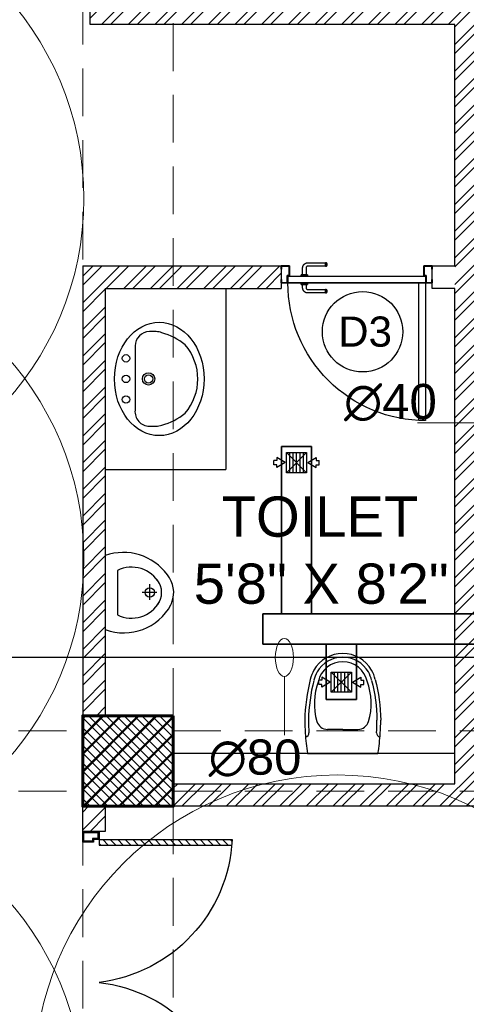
# Model space of a CAD drawing. Header units: inches. Extents: x 113025 to 158499, y 12149 to 30915.
# Tile 82 of 167: x 126529 to 126617, y 21235 to 21431. Entities that reach past the tile are written whole.
import ezdxf

# ---------------------------------------------------------------- set-up
doc = ezdxf.new("R2010")
doc.units = ezdxf.units.IN
doc.header["$MEASUREMENT"] = 0
doc.linetypes.add('HIDDEN', pattern=[0.375, 0.25, -0.125])
for name, color, linetype in [('0-SA-DUCT', 250, 'Continuous'), ('PD_025_TEXT', 61, 'Continuous'), ('PP-HVAC- GRILL', 1, 'Continuous'), ('PP-SPRINKLER', 1, 'Continuous')]:
    doc.layers.add(name, color=color, linetype=linetype)
for name, color, linetype, lineweight in [('00-GRIDTEXT', 1, 'Continuous', 13), ('DIFFUSER', 3, 'Continuous', 30), ('EXHAUST AIR DUCT', 13, 'Continuous', 35), ('FIRE', 1, 'Continuous', 25), ('PD_COLUMN', 2, 'Continuous', 60), ('PD_DOOR', 42, 'Continuous', 25), ('PD_HATCH', 45, 'Continuous', 9), ('PP-SPRINKLER PIPE', 1, 'Continuous', 0), ('PP-TEXT', 7, 'Continuous', 40), ('SH-SPRINKLAR', 1, 'Continuous', 0)]:
    doc.layers.add(name, color=color, linetype=linetype, lineweight=lineweight)
doc.layers.add('PD_BASE', color=8, linetype='Continuous', transparency=0.5)
doc.styles.get("Standard").update_dxf_attribs({"font": 'arial.ttf', "height": 6})
doc.styles.add('style1', font='arial.ttf', dxfattribs={"height": 500})
doc.styles.add('text Ht 200mm', font='arial.ttf')

# ---------------------------------------------------------------- blocks, each defined once
blk = doc.blocks.new('columns2')
at = {"layer": 'PD_HATCH'}
h = blk.add_hatch(dxfattribs=at)
h.set_pattern_fill('ANSI37', color=256, scale=20)
h.paths.add_polyline_path([(387, -250), (387, -268), (369, -268), (369, -250)])
h.paths.add_polyline_path([(18, 0), (18, -15), (0, -15), (0, 0)])
h.paths.add_polyline_path([(18, -828), (18, -813), (0, -813), (0, -828)])
h.paths.add_polyline_path([(201, -870), (186, -870), (186, -888), (201, -888)])
h.paths.add_polyline_path([(570, -870), (555, -870), (555, -888), (570, -888)])
h.paths.add_polyline_path([(754.5, -870), (739.5, -870), (739.5, -888), (754.5, -888)])
h.paths.add_polyline_path([(934.5, -870), (919.5, -870), (919.5, -888), (934.5, -888)])
h.paths.add_polyline_path([(385.5, -870), (370.5, -870), (370.5, -888), (385.5, -888)])
h.paths.add_polyline_path([(201, 42), (186, 42), (186, 60), (201, 60)])
h.paths.add_polyline_path([(387, -578), (387, -560), (369, -560), (369, -578)])
h.paths.add_polyline_path([(1116, -731.5), (1116, -716.5), (1098, -716.5), (1098, -731.5)])
h.paths.add_polyline_path([(1116, -111.5), (1116, -96.5), (1098, -96.5), (1098, -111.5)])
h.paths.add_polyline_path([(1116, -561.5), (1116, -576.5), (1098, -576.5), (1098, -561.5)])
h.paths.add_polyline_path([(1116, -251.5), (1116, -266.5), (1098, -266.5), (1098, -251.5)])
h.paths.add_polyline_path([(0, -731.5), (0, -716.5), (18, -716.5), (18, -731.5)])
h.paths.add_polyline_path([(0, -111.5), (0, -96.5), (18, -96.5), (18, -111.5)])
h.paths.add_polyline_path([(0, -406.5), (0, -421.5), (18, -421.5), (18, -406.5)])
h.paths.add_polyline_path([(0, -561.5), (0, -576.5), (18, -576.5), (18, -561.5)])
h.paths.add_polyline_path([(0, -251.5), (0, -266.5), (18, -266.5), (18, -251.5)])
h.paths.add_polyline_path([(993, -111.5), (993, -99.5), (984, -99.5), (984, -111.5)])
h.paths.add_polyline_path([(993, -189.5), (993, -201.5), (984, -201.5), (984, -189.5)])
h.paths.add_polyline_path([(903, -111.5), (903, -99.5), (912, -99.5), (912, -111.5)])
h.paths.add_polyline_path([(903, -189.5), (903, -201.5), (912, -201.5), (912, -189.5)])
h.paths.add_polyline_path([(75, -870), (60, -870), (60, -888), (75, -888)])
h.paths.add_polyline_path([(1116, -870), (1101, -870), (1101, -888), (1116, -888)])
h.paths.add_polyline_path([(75, 42), (60, 42), (60, 60), (75, 60)])
h.paths.add_polyline_path([(570, 42), (555, 42), (555, 60), (570, 60)])
h.paths.add_polyline_path([(754.5, 42), (739.5, 42), (739.5, 60), (754.5, 60)])
h.paths.add_polyline_path([(934.5, 42), (919.5, 42), (919.5, 60), (934.5, 60)])
h.paths.add_polyline_path([(385.5, 42), (370.5, 42), (370.5, 60), (385.5, 60)])
h.paths.add_polyline_path([(1116, 42), (1101, 42), (1101, 60), (1116, 60)])
h.paths.add_polyline_path([(738, -250), (738, -268), (756, -268), (756, -250)])
h.paths.add_polyline_path([(756, -578), (756, -560), (738, -560), (738, -578)])
at = {"layer": 'PD_COLUMN'}
blk.add_lwpolyline([(387, -250), (387, -268), (369, -268), (369, -250)], close=True, dxfattribs=at)
at = {"layer": 'PD_HATCH', "linetype": 'HIDDEN', "ltscale": 38}
for p, q in [((369, -107), (369, -250)), ((387, -250), (387, -107)), ((199.5, -253), (369, -253)), ((387, -253), (556.5, -253)), ((199.5, -265), (369, -265)), ((387, -265), (556.5, -265)), ((369, -408), (369, -268)), ((387, -268), (387, -408))]:
    blk.add_line(p, q, dxfattribs=at)
blk = doc.blocks.new('A$C24556D30')
at = {"color": 251}
for p, q in [((170, 400), (170, 20)), ((300, 210), (300, 292.2)), ((300, 210), (300, 127.8))]:
    blk.add_line(p, q, dxfattribs=at)
for points in [[(279.9, 412.5, 0.02753), (170, 400, 0.02753)], [(564.9, 366.1, 0.054905), (349.5, 395, 0.054905)], [(569.7, 385.6, 0.054905), (350, 415, 0.054905)], [(300, 210), (300, 290, 0.704392)], [(300, 210), (300, 130, -0.704392)], [(564.9, 53.9, -0.054905), (349.5, 25, -0.054905)], [(170, 20, 0.02753), (279.9, 7.5, 0.02753)], [(569.7, 34.4, -0.054905), (350, 5, -0.054905)]]:
    blk.add_lwpolyline(points, format="xyb", dxfattribs=at)
for centre, radius, start, end in [((279.9, 412.5), 20, 184.5905, 273.8823), ((350, -585), 1000, 90, 94.0204), ((350, -585), 980, 90, 94.0204), ((530, 210), 180, 60, 77.2425), ((360, 292.2), 60, 105.9249, 180), ((439, 15.2), 348.1, 69.701, 105.9249), ((530, 210), 135, 0, 77.2425), ((530, 210), 160, 60, 77.2425), ((530, 210), 160, 0, 60), ((530, 210), 180, 0, 60), ((530, 210), 135, 282.7575, 0), ((530, 210), 160, 300, 0), ((530, 210), 180, 300, 0), ((360, 127.8), 60, 180, 254.0751), ((439, 404.8), 348.1, 254.0751, 290.299), ((530, 210), 160, 282.7575, 300), ((530, 210), 180, 282.7575, 300), ((279.9, 7.5), 20, 86.1177, 175.4095), ((350, 1005), 1000, 265.9796, 270), ((350, 1005), 980, 265.9796, 270)]:
    blk.add_arc(centre, radius, start, end, dxfattribs=at)
blk = doc.blocks.new('LAVA1')
at = {"color": 251, "linetype": 'ByBlock'}
blk.add_lwpolyline([(-52.2, 182.6, 0.374236), (182.1, -52.2, 0.103818), (303.6, -13.9, 0.071348), (327, 1.8), (349.9, 24.6, 0.399589), (350, 123.6), (129.5, 344, 0.433457), (24.9, 350.2), (2, 327.3, 0.071348), (-13.7, 304, 0.103818)], format="xyb", close=True, dxfattribs=at)
for centre, radius in [((197.3, 338.6), 18), ((267.9, 267.8), 18), ((190.4, 190.4), 30), ((190.4, 190.4), 20), ((338.6, 197.1), 18)]:
    blk.add_circle(centre, radius, dxfattribs=at)
blk.add_ellipse((153.7, 153.7), major_axis=(194.7, -194.7), ratio=0.789646, dxfattribs=at)
blk = doc.blocks.new('A$C4B735736')
at = {"color": 251}
for p, q in [((199.8, 256), (199.8, 184)), ((157.8, 220), (235.8, 220)), ((89.8, 60), (310, 60))]:
    blk.add_line(p, q, dxfattribs=at)
blk.add_lwpolyline([(247.6, 331.1, 0.268007), (111.4, 308.7, 0.334548), (15.8, 0), (383.9, 0, 0.372324), (260.1, 326.4, 0.066802)], format="xyb", close=True, dxfattribs=at)
blk.add_circle((198.8, 221), 23, dxfattribs=at)
for centre, radius, start, end in [((231.9, 130.6), 158.7, 119.1032, 206.414), ((199.9, 180), 100, 51.3459, 129.0618), ((167.9, 130.6), 158.7, 333.586, 60.7014)]:
    blk.add_arc(centre, radius, start, end, dxfattribs=at)
blk = doc.blocks.new('door')
h = blk.add_hatch()
h.set_pattern_fill('ANSI31', color=251, scale=10, style=0)
h.set_pattern_definition([(45, (10752.127, -6120.4824), (-0.883883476, 0.883883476), [])])
edge = h.paths.add_edge_path()
edge.add_arc((-14403.84, -18781.42), 31.42, 180, 182.3452)
edge.add_line((-14435.23, -18782.7), (-14403.84, -18782.7))
edge.add_line((-14403.84, -18782.7), (-14403.84, -18781.42))
edge.add_line((-14403.84, -18781.42), (-14435.26, -18781.42))
h = blk.add_hatch()
h.set_pattern_fill('ANSI31', color=251, scale=10, style=0)
h.set_pattern_definition([(45, (10752.127, -6123.4768), (-0.883883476, 0.883883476), [])])
edge = h.paths.add_edge_path()
edge.add_arc((-14403.84, -18848.7), 31.42, 177.6548, 180, ccw=False)
edge.add_line((-14435.23, -18847.41), (-14403.84, -18847.41))
edge.add_line((-14403.84, -18847.41), (-14403.84, -18848.7))
edge.add_line((-14403.84, -18848.7), (-14435.26, -18848.7))
at = {"color": 251}
for p, q in [((-14403.84, -18780.13), (-14403.84, -18782.7)), ((-14403.84, -18781.42), (-14435.26, -18781.42)), ((-14403.84, -18782.7), (-14435.23, -18782.7)), ((-14403.84, -18847.41), (-14435.23, -18847.41)), ((-14403.84, -18849.98), (-14403.84, -18847.41)), ((-14403.84, -18848.7), (-14435.26, -18848.7))]:
    blk.add_line(p, q, dxfattribs=at)
for points in [[(-14399.98, -18782.06), (-14399.98, -18779.49), (-14403.84, -18779.49), (-14403.84, -18781.42), (-14402.55, -18781.42), (-14402.55, -18782.06), (-14399.98, -18782.06)], [(-14399.98, -18848.05), (-14399.98, -18850.62), (-14403.84, -18850.62), (-14403.84, -18848.7), (-14402.55, -18848.7), (-14402.55, -18848.05), (-14399.98, -18848.05)]]:
    blk.add_lwpolyline(points, dxfattribs=at)
for points in [[(-14400.24, -18781.8), (-14400.24, -18779.74), (-14403.58, -18779.74), (-14403.58, -18781.16), (-14402.3, -18781.16), (-14402.3, -18781.8)], [(-14400.24, -18848.31), (-14400.24, -18850.37), (-14403.58, -18850.37), (-14403.58, -18848.95), (-14402.3, -18848.95), (-14402.3, -18848.31)]]:
    blk.add_lwpolyline(points, close=True, dxfattribs=at)
for centre, radius, start, end in [((-14399.51, -18779.61), 35.79, 182.8848, 263.0539), ((-14399.87, -18850.35), 35.42, 96.4258, 177.3294)]:
    blk.add_arc(centre, radius, start, end, dxfattribs=at)
blk = doc.blocks.new('door 1')
at = {"layer": 'PD_DOOR', "color": 251}
for p, q in [((159755.9, 15337.6), (159695.9, 15337.6)), ((159695.9, 15337.6), (159695.9, 15312.6)), ((159695.9, 15312.6), (159695.9, 15337.6)), ((159695.9, 15337.6), (159755.9, 15337.6)), ((159695.9, 15212.6), (159695.9, 15337.6)), ((159695.9, 15312.6), (159697.9, 15312.6)), ((159697.9, 15312.6), (159695.9, 15312.6)), ((159697.9, 15312.6), (159697.9, 15335.6)), ((159697.9, 15335.6), (159753.9, 15335.6)), ((159753.9, 15335.6), (159697.9, 15335.6)), ((159697.9, 15335.6), (159697.9, 15312.6)), ((159753.9, 15335.6), (159753.9, 15267.6)), ((159753.9, 15267.6), (159753.9, 15335.6)), ((159755.9, 15265.6), (159755.9, 15337.6)), ((159755.9, 15337.6), (159755.9, 15265.6)), ((160472.9, 15356.5), (160472.9, 15360.1)), ((160472.9, 15360.1), (160472.9, 15356.5)), ((160602.9, 15360.1), (160472.9, 15360.1)), ((160472.9, 15360.1), (160472.9, 15359.7)), ((160472.9, 15335.1), (160472.9, 15360.1)), ((160472.9, 15359.7), (160472.9, 15335.6)), ((160472.9, 15335.1), (160472.9, 15338.8)), ((160472.9, 15338.8), (160472.9, 15335.1)), ((160472.9, 15335.6), (160472.9, 15335.1)), ((160472.9, 15335.1), (160602.9, 15335.1)), ((160615.4, 15322.6), (160615.4, 15272.6)), ((160640.4, 15272.6), (160640.4, 15322.6)), ((160795.9, 15337.6), (160735.9, 15337.6)), ((160735.9, 15337.6), (160735.9, 15265.6)), ((160735.9, 15265.6), (160735.9, 15337.6)), ((160735.9, 15337.6), (160795.9, 15337.6)), ((160737.9, 15267.6), (160737.9, 15335.6)), ((160737.9, 15335.6), (160793.9, 15335.6)), ((160793.9, 15335.6), (160737.9, 15335.6)), ((160737.9, 15335.6), (160737.9, 15267.6)), ((160793.9, 15335.6), (160793.9, 15312.6)), ((160793.9, 15312.6), (160793.9, 15335.6)), ((160793.9, 15312.6), (160795.9, 15312.6)), ((160795.9, 15312.6), (160793.9, 15312.6)), ((160795.9, 15312.6), (160795.9, 15337.6)), ((160795.9, 15337.6), (160795.9, 15312.6)), ((160795.9, 15337.6), (160795.9, 15212.6)), ((159697.9, 15237.6), (159695.9, 15237.6)), ((159695.9, 15237.6), (159695.9, 15212.6)), ((159695.9, 15212.6), (159695.9, 15237.6)), ((159695.9, 15237.6), (159697.9, 15237.6)), ((159697.9, 15214.6), (159697.9, 15237.6)), ((159697.9, 15237.6), (159697.9, 15214.6)), ((159753.9, 15267.6), (159738.9, 15267.6)), ((159738.9, 15267.6), (159738.9, 15214.6)), ((159738.9, 15214.6), (159738.9, 15267.6)), ((159738.9, 15267.6), (159753.9, 15267.6)), ((159740.9, 15212.6), (159740.9, 15265.6)), ((159740.9, 15265.6), (159755.9, 15265.6)), ((159755.9, 15265.6), (159740.9, 15265.6)), ((159740.9, 15265.6), (159740.9, 15212.6)), ((160747.9, 15262.6), (159743.9, 15262.6)), ((159743.9, 15262.6), (159743.9, 15212.6)), ((160747.9, 15262.6), (159743.9, 15262.6)), ((159743.9, 15262.6), (159743.9, 15212.6)), ((160605.4, 15272.6), (160605.4, 15262.6)), ((160622.1, 15272.6), (160605.4, 15272.6)), ((160605.4, 15272.6), (160622.1, 15272.6)), ((160650.4, 15262.6), (160605.4, 15262.6)), ((160605.4, 15262.6), (160650.4, 15262.6)), ((160640.4, 15272.6), (160615.4, 15272.6)), ((160615.4, 15272.6), (160621.7, 15272.6)), ((160617.9, 15267.6), (160617.9, 15262.6)), ((160637.9, 15267.6), (160617.9, 15267.6)), ((160617.9, 15267.6), (160637.9, 15267.6)), ((160637.9, 15262.6), (160617.9, 15262.6)), ((160617.9, 15262.6), (160637.9, 15262.6)), ((160621.7, 15272.6), (160624.7, 15272.6)), ((160624.7, 15272.6), (160627.9, 15272.6)), ((160627.9, 15272.6), (160631.2, 15272.6)), ((160627.9, 15272.6), (160650.4, 15272.6)), ((160631.2, 15272.6), (160634.2, 15272.6)), ((160650.4, 15272.6), (160633.8, 15272.6)), ((160634.2, 15272.6), (160640.4, 15272.6)), ((160637.9, 15262.6), (160637.9, 15267.6)), ((160650.4, 15262.6), (160650.4, 15272.6)), ((160735.9, 15265.6), (160750.9, 15265.6)), ((160750.9, 15265.6), (160735.9, 15265.6)), ((160752.9, 15267.6), (160737.9, 15267.6)), ((160737.9, 15267.6), (160752.9, 15267.6)), ((160747.9, 15212.6), (160747.9, 15262.6)), ((160747.9, 15262.6), (160747.9, 15212.6)), ((160750.9, 15265.6), (160750.9, 15212.6)), ((160750.9, 15212.6), (160750.9, 15265.6)), ((160752.9, 15214.6), (160752.9, 15267.6)), ((160752.9, 15267.6), (160752.9, 15214.6)), ((160795.9, 15237.6), (160793.9, 15237.6)), ((160793.9, 15237.6), (160793.9, 15214.6)), ((160793.9, 15214.6), (160793.9, 15237.6)), ((160793.9, 15237.6), (160795.9, 15237.6)), ((160795.9, 15212.6), (160795.9, 15237.6)), ((160795.9, 15237.6), (160795.9, 15212.6)), ((159695.9, 15212.6), (159740.9, 15212.6)), ((159740.9, 15212.6), (159695.9, 15212.6)), ((159695.9, 15212.6), (159743.9, 15212.6)), ((159743.9, 15212.6), (159695.9, 15212.6)), ((159738.9, 15214.6), (159697.9, 15214.6)), ((159697.9, 15214.6), (159738.9, 15214.6)), ((159793.9, 15212.6), (159743.9, 15212.6)), ((159743.9, 15212.6), (159743.9, 14208.6)), ((159743.9, 15212.6), (160747.9, 15212.6)), ((159743.9, 15212.6), (159793.9, 15212.6)), ((159743.9, 15212.6), (159793.9, 15212.6)), ((159793.9, 15212.6), (159743.9, 15212.6)), ((159793.9, 14208.6), (159793.9, 15212.6)), ((159793.9, 15212.6), (160747.9, 15212.6)), ((159793.9, 15212.6), (160747.9, 15212.6)), ((160747.9, 15212.6), (159793.9, 15212.6)), ((160472.9, 15165.1), (160472.9, 15161.5)), ((160472.9, 15161.5), (160472.9, 15165.1)), ((160602.9, 15165.1), (160472.9, 15165.1)), ((160472.9, 15165.1), (160472.9, 15164.7)), ((160472.9, 15140.1), (160472.9, 15165.1)), ((160472.9, 15164.7), (160472.9, 15140.6)), ((160605.4, 15212.6), (160605.4, 15202.6)), ((160605.4, 15212.6), (160650.4, 15212.6)), ((160639.2, 15212.6), (160605.4, 15212.6)), ((160605.4, 15202.6), (160650.4, 15202.6)), ((160650.4, 15202.6), (160605.4, 15202.6)), ((160615.4, 15202.6), (160615.4, 15177.6)), ((160615.4, 15202.6), (160640.4, 15202.6)), ((160640.4, 15202.6), (160615.4, 15202.6)), ((160617.9, 15212.6), (160617.9, 15207.6)), ((160617.9, 15212.6), (160637.9, 15212.6)), ((160618.3, 15212.6), (160617.9, 15212.6)), ((160617.9, 15207.6), (160637.9, 15207.6)), ((160637.9, 15207.6), (160617.9, 15207.6)), ((160637.9, 15212.6), (160618.3, 15212.6)), ((160637.9, 15207.6), (160637.9, 15212.6)), ((160650.4, 15212.6), (160639.2, 15212.6)), ((160640.4, 15177.6), (160640.4, 15202.6)), ((160650.4, 15202.6), (160650.4, 15212.6)), ((160747.9, 15212.6), (160795.9, 15212.6)), ((160795.9, 15212.6), (160747.9, 15212.6)), ((160750.9, 15212.6), (160795.9, 15212.6)), ((160795.9, 15212.6), (160750.9, 15212.6)), ((160793.9, 15214.6), (160752.9, 15214.6)), ((160752.9, 15214.6), (160793.9, 15214.6)), ((160472.9, 15143.8), (160472.9, 15140.1)), ((160472.9, 15140.1), (160472.9, 15143.8)), ((160472.9, 15140.6), (160472.9, 15140.1)), ((160472.9, 15140.1), (160602.9, 15140.1)), ((159743.9, 14208.6), (159793.9, 14208.6))]:
    blk.add_line(p, q, dxfattribs=at)
at = {"layer": 'PD_DOOR', "color": 251, "flags": 128}
for points in [[(160460.4, 15347.6), (160460.5, 15348.1), (160460.5, 15348.6), (160460.5, 15349.1), (160460.6, 15349.6), (160460.7, 15350.1), (160460.8, 15350.6), (160460.9, 15351.1), (160461.1, 15351.6), (160461.2, 15352), (160461.4, 15352.5), (160461.6, 15353), (160461.9, 15353.4), (160462.1, 15353.9), (160462.4, 15354.3), (160462.6, 15354.7), (160462.9, 15355.1), (160463.2, 15355.5), (160463.5, 15355.9), (160463.9, 15356.3), (160464.2, 15356.6), (160464.6, 15357), (160465, 15357.3), (160465.4, 15357.6), (160465.8, 15357.9), (160466.2, 15358.2), (160466.6, 15358.4), (160467, 15358.7), (160467.5, 15358.9), (160467.9, 15359.1), (160468.4, 15359.3), (160468.9, 15359.5), (160469.4, 15359.6), (160469.8, 15359.8), (160470.3, 15359.9), (160470.8, 15360), (160471.3, 15360), (160471.8, 15360.1), (160472.3, 15360.1), (160472.8, 15360.1), (160472.9, 15360.1)], [(160472.9, 15335.1), (160472.4, 15335.2), (160471.9, 15335.2), (160471.4, 15335.2), (160470.9, 15335.3), (160470.5, 15335.4), (160470, 15335.5), (160469.5, 15335.6), (160469, 15335.8), (160468.5, 15335.9), (160468.1, 15336.1), (160467.6, 15336.3), (160467.2, 15336.6), (160466.7, 15336.8), (160466.3, 15337.1), (160465.9, 15337.3), (160465.5, 15337.6), (160465.1, 15337.9), (160464.7, 15338.2), (160464.3, 15338.6), (160464, 15338.9), (160463.6, 15339.3), (160463.3, 15339.7), (160463, 15340.1), (160462.7, 15340.5), (160462.4, 15340.9), (160462.2, 15341.3), (160461.9, 15341.8), (160461.7, 15342.2), (160461.5, 15342.7), (160461.3, 15343.1), (160461.1, 15343.6), (160461, 15344.1), (160460.8, 15344.5), (160460.7, 15345), (160460.6, 15345.5), (160460.5, 15346), (160460.5, 15346.5), (160460.5, 15347), (160460.4, 15347.5), (160460.4, 15347.6)], [(160640.4, 15322.6), (160640.4, 15324.1), (160640.3, 15325.6), (160640.2, 15327.1), (160640, 15328.6), (160639.7, 15330.1), (160639.4, 15331.6), (160639, 15333), (160638.5, 15334.4), (160638, 15335.9), (160637.5, 15337.2), (160636.9, 15338.6), (160636.2, 15340), (160635.5, 15341.3), (160634.7, 15342.6), (160633.9, 15343.8), (160633, 15345), (160632.1, 15346.2), (160631.1, 15347.4), (160630.1, 15348.5), (160629.1, 15349.5), (160628, 15350.6), (160626.8, 15351.5), (160625.7, 15352.5), (160624.4, 15353.4), (160623.2, 15354.2), (160621.9, 15355), (160620.6, 15355.7), (160619.3, 15356.4), (160617.9, 15357), (160616.5, 15357.6), (160615.1, 15358.1), (160613.7, 15358.6), (160612.2, 15359), (160610.8, 15359.3), (160609.3, 15359.6), (160607.8, 15359.8), (160606.3, 15360), (160604.8, 15360.1), (160603.3, 15360.1), (160602.9, 15360.1)], [(160602.9, 15335.1), (160603.4, 15335.1), (160603.9, 15335.1), (160604.4, 15335.1), (160604.9, 15335), (160605.4, 15334.9), (160605.9, 15334.8), (160606.4, 15334.7), (160606.9, 15334.5), (160607.3, 15334.3), (160607.8, 15334.2), (160608.3, 15334), (160608.7, 15333.7), (160609.2, 15333.5), (160609.6, 15333.2), (160610, 15333), (160610.4, 15332.7), (160610.8, 15332.4), (160611.2, 15332), (160611.6, 15331.7), (160611.9, 15331.4), (160612.2, 15331), (160612.6, 15330.6), (160612.9, 15330.2), (160613.2, 15329.8), (160613.5, 15329.4), (160613.7, 15329), (160614, 15328.5), (160614.2, 15328.1), (160614.4, 15327.6), (160614.6, 15327.2), (160614.8, 15326.7), (160614.9, 15326.2), (160615.1, 15325.7), (160615.2, 15325.3), (160615.3, 15324.8), (160615.3, 15324.3), (160615.4, 15323.8), (160615.4, 15323.3), (160615.4, 15322.8), (160615.4, 15322.6)], [(160460.4, 15152.6), (160460.5, 15153.1), (160460.5, 15153.6), (160460.5, 15154.1), (160460.6, 15154.6), (160460.7, 15155.1), (160460.8, 15155.6), (160460.9, 15156.1), (160461.1, 15156.6), (160461.2, 15157), (160461.4, 15157.5), (160461.6, 15158), (160461.9, 15158.4), (160462.1, 15158.9), (160462.4, 15159.3), (160462.6, 15159.7), (160462.9, 15160.1), (160463.2, 15160.5), (160463.5, 15160.9), (160463.9, 15161.3), (160464.2, 15161.6), (160464.6, 15162), (160465, 15162.3), (160465.4, 15162.6), (160465.8, 15162.9), (160466.2, 15163.2), (160466.6, 15163.4), (160467, 15163.7), (160467.5, 15163.9), (160467.9, 15164.1), (160468.4, 15164.3), (160468.9, 15164.5), (160469.4, 15164.6), (160469.8, 15164.8), (160470.3, 15164.9), (160470.8, 15165), (160471.3, 15165), (160471.8, 15165.1), (160472.3, 15165.1), (160472.8, 15165.1), (160472.9, 15165.1)], [(160472.9, 15140.1), (160472.4, 15140.2), (160471.9, 15140.2), (160471.4, 15140.2), (160470.9, 15140.3), (160470.5, 15140.4), (160470, 15140.5), (160469.5, 15140.6), (160469, 15140.8), (160468.5, 15140.9), (160468.1, 15141.1), (160467.6, 15141.3), (160467.2, 15141.6), (160466.7, 15141.8), (160466.3, 15142.1), (160465.9, 15142.3), (160465.5, 15142.6), (160465.1, 15142.9), (160464.7, 15143.2), (160464.3, 15143.6), (160464, 15143.9), (160463.6, 15144.3), (160463.3, 15144.7), (160463, 15145.1), (160462.7, 15145.5), (160462.4, 15145.9), (160462.2, 15146.3), (160461.9, 15146.8), (160461.7, 15147.2), (160461.5, 15147.7), (160461.3, 15148.1), (160461.1, 15148.6), (160461, 15149.1), (160460.8, 15149.5), (160460.7, 15150), (160460.6, 15150.5), (160460.5, 15151), (160460.5, 15151.5), (160460.5, 15152), (160460.4, 15152.5), (160460.4, 15152.6)], [(160602.9, 15140.1), (160604.4, 15140.2), (160605.9, 15140.3), (160607.4, 15140.4), (160608.9, 15140.6), (160610.4, 15140.9), (160611.9, 15141.2), (160613.3, 15141.6), (160614.7, 15142), (160616.2, 15142.5), (160617.5, 15143.1), (160618.9, 15143.7), (160620.3, 15144.4), (160621.6, 15145.1), (160622.9, 15145.9), (160624.1, 15146.7), (160625.3, 15147.6), (160626.5, 15148.5), (160627.7, 15149.5), (160628.8, 15150.5), (160629.8, 15151.5), (160630.9, 15152.6), (160631.8, 15153.8), (160632.8, 15154.9), (160633.7, 15156.1), (160634.5, 15157.4), (160635.3, 15158.7), (160636, 15160), (160636.7, 15161.3), (160637.3, 15162.7), (160637.9, 15164.1), (160638.4, 15165.5), (160638.9, 15166.9), (160639.3, 15168.3), (160639.6, 15169.8), (160639.9, 15171.3), (160640.1, 15172.8), (160640.3, 15174.2), (160640.4, 15175.7), (160640.4, 15177.2), (160640.4, 15177.6)], [(160615.4, 15177.6), (160615.4, 15177.1), (160615.4, 15176.6), (160615.4, 15176.1), (160615.3, 15175.7), (160615.2, 15175.2), (160615.1, 15174.7), (160615, 15174.2), (160614.8, 15173.7), (160614.6, 15173.2), (160614.5, 15172.8), (160614.3, 15172.3), (160614, 15171.9), (160613.8, 15171.4), (160613.5, 15171), (160613.3, 15170.6), (160613, 15170.2), (160612.7, 15169.8), (160612.3, 15169.4), (160612, 15169), (160611.7, 15168.7), (160611.3, 15168.3), (160610.9, 15168), (160610.5, 15167.7), (160610.1, 15167.4), (160609.7, 15167.1), (160609.3, 15166.9), (160608.8, 15166.6), (160608.4, 15166.4), (160607.9, 15166.2), (160607.5, 15166), (160607, 15165.8), (160606.5, 15165.7), (160606, 15165.5), (160605.6, 15165.4), (160605.1, 15165.3), (160604.6, 15165.3), (160604.1, 15165.2), (160603.6, 15165.2), (160603.1, 15165.1), (160602.9, 15165.1)]]:
    blk.add_lwpolyline(points, dxfattribs=at)
at = {"layer": 'PD_DOOR', "color": 251}
blk.add_arc((159743.9, 15212.6), 1004, 270, 0, dxfattribs=at)
blk = doc.blocks.new('DOOR1')
at = {"color": 251, "xscale": 0.03818181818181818, "yscale": 0.03818181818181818, "zscale": 0.03818181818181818, "rotation": 90}
blk.add_blockref('door 1', (-2370.94, -8406.75), dxfattribs=at)
blk = doc.blocks.new('FIRST FLOOR AR PLAN')
at = {"layer": 'PD_BASE'}
h = blk.add_hatch(dxfattribs=at)
h.set_pattern_fill('ANSI32', color=256, scale=10)
h.set_pattern_definition([(45, (123733.2206, 21360.1165), (-2.65165, 2.65165), []), (45, (123734.9884, 21360.1165), (-2.65165, 2.65165), [])])
h.paths.add_polyline_path([(123743.99, 21362.2), (123700.74, 21362.2), (123700.74, 21357.7), (123743.99, 21357.7)])
h.paths.add_polyline_path([(123658.74, 21362.2), (123615.49, 21362.2), (123615.49, 21357.7), (123658.74, 21357.7)], flags=17)
h.paths.add_polyline_path([(123743.99, 21279), (123743.99, 21274.5), (123905.99, 21274.5), (123905.99, 21279), (123752.99, 21279), (123752.99, 21368.5), (123812.99, 21368.5), (123812.99, 21344.5), (123817.49, 21344.5), (123817.49, 21368.5), (123896.99, 21368.5), (123896.99, 21340.5), (123901.49, 21340.5), (123901.49, 21499.5), (123905.99, 21499.5), (123905.99, 21504), (123896.99, 21504), (123896.99, 21377.5), (123752.99, 21377.5), (123752.99, 21593.5), (123743.99, 21593.5)])
h.paths.add_polyline_path([(123688.49, 21269.56), (123692.99, 21269.56), (123692.99, 21274.5), (123701.99, 21274.5), (123701.99, 21279), (123615.49, 21279), (123615.49, 21434.5), (123538.49, 21434.5), (123538.49, 21430), (123610.99, 21430), (123610.99, 21279), (123554.99, 21279), (123554.99, 21274.5), (123688.49, 21274.5)])
h = blk.add_hatch(dxfattribs=at)
h.set_pattern_fill('ANSI32', color=256, scale=10)
h.set_pattern_definition([(45, (-9858.2517, 2013.745), (-2.65165043, 2.65165043), []), (45, (-9856.484, 2013.745), (-2.65165043, 2.65165043), [])])
h.paths.add_polyline_path([(123576.49, 21382), (123536.99, 21382), (123536.99, 21292.5), (123541.49, 21292.5), (123541.49, 21377.5), (123576.49, 21377.5)])
h = blk.add_hatch(dxfattribs=at)
h.set_pattern_fill('ANSI37', color=256, scale=20)
h.set_pattern_definition([(45, (268611.2745, 47371.9895), (-1.767766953, 1.767766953), []), (135, (268611.2745, 47371.9895), (-1.767766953, -1.767766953), [])])
h.paths.add_polyline_path([(123554.99, 21292.5), (123554.99, 21274.5), (123536.99, 21274.5), (123536.99, 21292.5)])
h = blk.add_hatch(dxfattribs=at)
h.set_pattern_fill('ANSI32', color=256, scale=10)
h.set_pattern_definition([(45, (-9858.2517, 2078.628), (-2.65165043, 2.65165043), []), (45, (-9856.484, 2078.628), (-2.65165043, 2.65165043), [])])
h.paths.add_polyline_path([(123541.49, 21274.5), (123536.99, 21274.5), (123536.99, 21269.51), (123541.49, 21269.51)])
at = {"layer": 'PD_BASE', "lineweight": 30}
for p, q in [((123536.99, 21382), (123536.99, 21292.5)), ((123536.99, 21382), (123576.49, 21382)), ((123576.49, 21382), (123576.49, 21377.5)), ((123541.49, 21377.5), (123541.49, 21292.5)), ((123541.49, 21377.5), (123576.49, 21377.5))]:
    blk.add_line(p, q, dxfattribs=at)
at = {"layer": 'PD_BASE'}
for p in [(123565.49, 21377.5), (123541.49, 21341.5)]:
    blk.add_line(p, (123565.49, 21341.5), dxfattribs=at)
at = {"layer": 'PD_BASE', "ltscale": 12}
blk.add_line((123610.99, 21285), (123554.99, 21285), dxfattribs=at)
at = {"layer": 'PD_BASE', "lineweight": 30}
for points in [[(123554.99, 21279), (123610.99, 21279), (123610.99, 21377.5), (123606.49, 21377.5), (123606.49, 21382), (123610.99, 21382), (123610.99, 21382), (123610.99, 21382), (123610.99, 21383), (123610.99, 21383), (123610.99, 21430), (123542.99, 21430), (123542.99, 21430), (123542.99, 21430), (123542.99, 21430), (123538.49, 21430), (123538.49, 21434.5)], [(123615.49, 21434.5), (123615.49, 21279), (123701.99, 21279), (123701.99, 21274.5), (123692.99, 21274.5), (123692.99, 21269.56), (123688.49, 21269.56), (123688.49, 21274.5), (123554.99, 21274.5)]]:
    blk.add_lwpolyline(points, dxfattribs=at)
at = {"layer": 'PD_BASE'}
blk.add_lwpolyline([(123554.99, 21292.5), (123554.99, 21274.5), (123536.99, 21274.5), (123536.99, 21292.5)], close=True, dxfattribs=at)
at = {"layer": 'PD_BASE', "lineweight": 30}
blk.add_lwpolyline([(123536.99, 21274.5), (123541.49, 21274.5), (123541.49, 21269.51), (123536.99, 21269.51)], close=True, dxfattribs=at)
at = {"layer": 'PD_BASE'}
blk.add_circle((123592.66, 21368.89), 8, dxfattribs=at)
at = {"layer": 'PD_BASE', "ltscale": 25, "xscale": -0.7142857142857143, "yscale": 0.7142857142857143, "zscale": 0.7142857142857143, "rotation": 89.99999999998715}
blk.add_blockref('DOOR1', (121957.02, 19270.17), dxfattribs=at)
at = {"layer": 'PD_BASE'}
for name, p, xscale, yscale, zscale, rotation in [('LAVA1', (123561.12, 21359.5), 0.04096000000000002, 0.04096000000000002, 0.04096000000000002, 134.9999999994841), ('A$C4B735736', (123541.49, 21324.99), 0.04000000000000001, 0.04000000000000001, 0.04000000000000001, 270)]:
    blk.add_blockref(name, p, dxfattribs=dict(at, xscale=xscale, yscale=yscale, zscale=zscale, rotation=rotation))
at = {"layer": 'PD_BASE', "ltscale": 12, "xscale": 0.03684210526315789, "yscale": 0.03684210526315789, "zscale": 0.03684210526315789, "rotation": 89.99999999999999}
blk.add_blockref('A$C24556D30', (123596.45, 21278.74), dxfattribs=at)
at = {"layer": 'PD_BASE', "ltscale": 25, "xscale": -0.842675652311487, "yscale": 0.842675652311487, "zscale": 0.842675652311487}
blk.add_blockref('door', (111402.48, 37094.52), dxfattribs=at)
at = {"layer": 'PD_COLUMN'}
blk.add_blockref('columns2', (123167.99, 21542.5), dxfattribs=at)
at = {"layer": 'PD_BASE', "insert": (123587.8, 21371.92), "char_height": 6, "width": 47.1418, "attachment_point": 1}
blk.add_mtext('D3', dxfattribs=at)
at = {"layer": 'PD_BASE', "insert": (123519.7, 21336.12), "char_height": 8, "width": 128.4952, "attachment_point": 1, "style": 'style1'}
blk.add_mtext('\\pi44.93;TOILET\\P\\pi39.377;5\'8" X 8\'2"', dxfattribs=at)
blk = doc.blocks.new('PP-CEILING PENDANT')
at = {"layer": 'SH-SPRINKLAR', "lineweight": -3}
for p, q in [((-16.9, 17), (-75.6, 75.8)), ((17.2, 16.7), (75.4, 75)), ((-24, 0.1), (-37.4, -2.9)), ((-24, 0.8), (-37.3, 3.8)), ((-17.1, 16.7), (-28.7, 24.1)), ((-16.6, 17.3), (-23.9, 28.9)), ((-0.4, 24), (-3.4, 37.3)), ((-1.5, 8.9), (-1.5, 23.9)), ((0.6, 24), (3.5, 37.3)), ((1.5, 8.9), (1.5, 23.9)), ((16.8, 17.2), (24.1, 28.7)), ((17.6, 16.3), (29.1, 23.7)), ((23.9, -0.1), (37.4, 2.9)), ((-17.5, -16.3), (-76.5, -75.3)), ((-17.8, -16.1), (-29.3, -23.4)), ((-17.3, -16.6), (-24.7, -28.2)), ((-1.5, -23.9), (-4.5, -37.2)), ((-1.5, -23.9), (-1.5, -8.9)), ((-0.6, -24), (2.3, -37.4)), ((1.5, -23.9), (1.5, -8.9)), ((15.8, -18), (23.1, -29.5)), ((16.2, -17.7), (74.6, -76.1)), ((16.6, -17.3), (28.2, -24.7)), ((23.9, -1.3), (37.3, -4.2))]:
    blk.add_line(p, q, dxfattribs=at)
at = {"layer": 'SH-SPRINKLAR', "color": 8, "lineweight": 5}
blk.add_circle((0, 0), 1700, dxfattribs=at)
at = {"layer": 'SH-SPRINKLAR', "lineweight": -3}
for centre, major_axis, start_param, end_param in [((0, 0), (26.5, 26.5), 1.657505, 2.255676), ((0, 0), (-26.5, 26.5), 5.588406, 6.189787), ((0, 0), (0.02, 8.87), 5.497787, 11.780972), ((0, 0), (0.02, 6.56), 5.497787, 11.780972), ((0, 23.4), (1.12, 1.12), 5.863873, 8.273293), ((0, 0), (-26.5, 26.5), 4.798644, 5.40368), ((0, 0), (26.5, 26.5), 5.57395, 6.180955), ((0, 0), (-26.5, 26.5), 0.862204, 1.45951), ((0, 0), (-26.5, 26.5), 1.637496, 2.236801), ((0, -23.4), (1.12, 1.12), 2.722281, 5.131701), ((0, 0), (-26.5, 26.5), 2.418515, 3.021492), ((0, 0), (26.5, 26.5), 4.778634, 5.384791)]:
    blk.add_ellipse(centre, major_axis=major_axis, ratio=1, start_param=start_param, end_param=end_param, dxfattribs=at)
blk = doc.blocks.new('PP-SP ARROW')
at = {"color": 3}
blk.add_line((-31.5, 0), (-128.7, 0), dxfattribs=at)
blk.add_ellipse((0, 0), major_axis=(-31.5, 0), ratio=0.476486, dxfattribs=at)
blk = doc.blocks.new('zw$E1C9')
at = {"layer": '0-SA-DUCT', "color": 1}
for p, q in [((0, 3.74), (6, 9.74)), ((0, 9.74), (6, 3.74)), ((0, 8.74), (6, 8.74)), ((0, 7.74), (6, 7.74)), ((0, 6.74), (6, 6.74)), ((6, 5.74), (0, 5.74)), ((6, 4.74), (0, 4.74))]:
    blk.add_line(p, q, dxfattribs=at)
at = {"layer": '0-SA-DUCT', "color": 1, "lineweight": 30}
blk.add_lwpolyline([(0, 9.74), (6, 9.74), (6, 3.74), (0, 3.74)], close=True, dxfattribs=at)
at = {"layer": 'DIFFUSER', "color": 3, "extrusion": (2.80089e-06, 4.46e-14, 1)}
for p, q in [((3, 10.1, 0), (1.51, 12.59, 0)), ((1.51, 12.59, 0), (2.38, 12.59, 0)), ((2.38, 12.59, 0), (2.38, 13.49, 0)), ((2.38, 13.49, 0), (3.62, 13.49, 0)), ((3, 10.1, 0), (4.49, 12.59, 0)), ((3.62, 12.59, 0), (3.62, 13.49, 0)), ((4.49, 12.59, 0), (3.62, 12.59, 0))]:
    blk.add_line(p, q, dxfattribs=at)
at = {"layer": 'DIFFUSER', "color": 8, "extrusion": (-4.46e-14, -2.80089e-06, 1)}
blk.add_line((1, 8.74, 0), (1, 8.74, 0), dxfattribs=at)
at = {"layer": 'DIFFUSER', "color": 3, "extrusion": (2.80089e-06, -4.46e-14, 1)}
for p, q in [((3, 3.39, 0), (1.51, 0.9, 0)), ((3, 3.39, 0), (4.49, 0.9, 0)), ((1.51, 0.9, 0), (2.38, 0.9, 0)), ((2.38, 0.9, 0), (2.38, 0, 0)), ((2.38, 0, 0), (3.62, 0, 0)), ((4.49, 0.9, 0), (3.62, 0.9, 0)), ((3.62, 0.9, 0), (3.62, 0, 0))]:
    blk.add_line(p, q, dxfattribs=at)
blk = doc.blocks.new('zw$9BF9')
at = {"layer": 'EXHAUST AIR DUCT'}
for p, q in [((-422.48, -3.93, 0), (-422.48, -37.25, 0)), ((-422.48, -3.93, 0), (-416.48, -3.93, 0)), ((-416.48, -3.93, 0), (-416.48, -37.25, 0)), ((-299.52, -37.25, 0), (-426.14, -37.25, 0)), ((-426.14, -37.25, 0), (-426.14, -43.25, 0)), ((-299.52, -43.25, 0), (-426.14, -43.25, 0)), ((-413.56, -54.23, 0), (-413.56, -43.25, 0)), ((-407.56, -54.23, 0), (-407.56, -43.25, 0)), ((-413.56, -54.23, 0), (-407.56, -54.23, 0))]:
    blk.add_line(p, q, dxfattribs=at)
at = {"layer": 'PP-HVAC- GRILL', "lineweight": 30, "ltscale": 1000, "xscale": 0.6666666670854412, "yscale": 0.6666666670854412, "zscale": 0.6666666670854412, "rotation": 90}
for p in [(-414.99, -9.14, 0), (-406.07, -52.83, 0)]:
    blk.add_blockref('zw$E1C9', p, dxfattribs=at)
blk = doc.blocks.new('A$C6E471120')
at = {"layer": 'PD_025_TEXT', "color": 251, "insert": (-2045.9, -4326), "char_height": 101.6, "width": 1029.058, "attachment_point": 1, "style": 'style1'}
blk.add_mtext('\\pi174.52;STORAGE \\P\\pi321.17;AREA', dxfattribs=at)
blk = doc.blocks.new('FIRST FLOOR PLAN 0')
at = {"layer": '00-GRIDTEXT', "color": 251, "xscale": 0.03937007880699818, "yscale": 0.03937007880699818, "zscale": 0.03937007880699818}
blk.add_blockref('A$C6E471120', (-540, -9), dxfattribs=at)

msp = doc.modelspace()

# ---------------------------------------------------------------- block references
at = {"layer": 'PD_025_TEXT'}
msp.add_blockref('FIRST FLOOR AR PLAN', (3004.17, 0), dxfattribs=at)

# ---------------------------------------------------------------- next in the draw order: linework, layer by layer
at = {"layer": 'FIRE'}
msp.add_line((127116.03, 21304.1), (126300.96, 21304.1), dxfattribs=at)

# ---------------------------------------------------------------- next in the draw order: block references
at = {"layer": 'PP-SPRINKLER', "zscale": 35.43314555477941, "rotation": 180}
for p, xscale, yscale in [((126481.16, 21395.35), 0.0354331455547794, 0.0354331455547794), ((126591.79, 21220.5), 0.03543314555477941, 0.03543314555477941), ((126481.16, 21215.94), 0.0354331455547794, 0.0354331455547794)]:
    msp.add_blockref('PP-CEILING PENDANT', p, dxfattribs=dict(at, xscale=xscale, yscale=yscale))
at = {"layer": 'PP-SPRINKLER', "xscale": -0.0354331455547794, "yscale": 0.03543314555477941, "zscale": 35.43314555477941}
msp.add_blockref('PP-CEILING PENDANT', (126481.16, 21323.81), dxfattribs=at)
at = {"layer": 'PP-SPRINKLER PIPE', "xscale": 0.1199999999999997, "yscale": 0.1199999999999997, "zscale": 0.03999999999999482}
msp.add_blockref('PP-SP ARROW', (126623.23, 21350.75), dxfattribs=at)
at = {"layer": 'PP-SPRINKLER PIPE', "xscale": -0.1199999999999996, "yscale": 0.1199999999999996, "zscale": 0.03999999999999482, "rotation": 270}
msp.add_blockref('PP-SP ARROW', (126581.27, 21304.1), dxfattribs=at)

# ---------------------------------------------------------------- next in the draw order: texts
at = {"layer": 'PP-TEXT', "style": 'text Ht 200mm'}
for s, p in [('∅40', (126593.15, 21351.51)), ('∅80', (126566.22, 21280.79))]:
    msp.add_text(s, height=7, dxfattribs=at).set_placement(p)

# ---------------------------------------------------------------- next in the draw order: block references
at = {"layer": 'PD_025_TEXT'}
msp.add_blockref('zw$9BF9', (127003.16, 21350), dxfattribs=at)

# ---------------------------------------------------------------- next in the draw order: block references
at = {"color": 251}
msp.add_blockref('FIRST FLOOR PLAN 0', (125928.82, 21602.6), dxfattribs=at)

doc.saveas('drawing.dxf')
